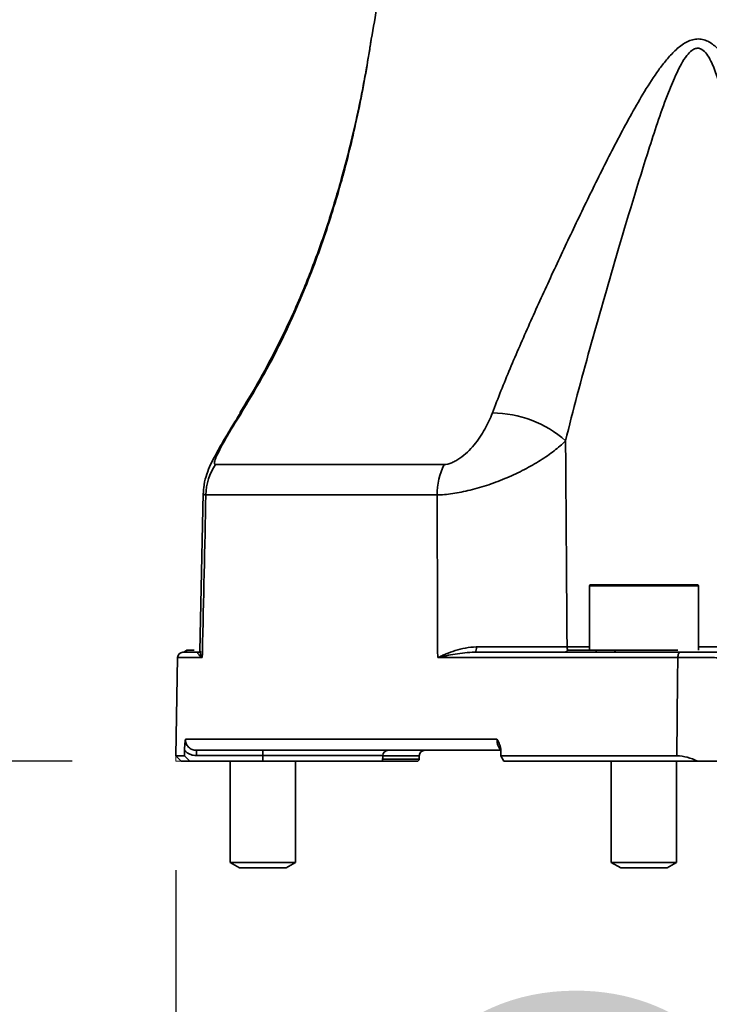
# Model space of a CAD drawing. Header units: millimetres. Extents: x 0 to 297, y 0 to 209.
# Tile 5 of 42: x 80 to 86, y 44 to 53. Entities that reach past the tile are written whole.
import ezdxf

# ---------------------------------------------------------------- set-up
doc = ezdxf.new("R2010")
doc.units = ezdxf.units.MM
doc.layers.add('图层0', color=7, linetype='Continuous')
doc.styles.add('SLDTEXTSTYLE0', font='SIMSUN.TTC')
doc.styles.add('SLDTEXTSTYLE5', font='SIMSUN.TTC', dxfattribs={"bigfont": 'bigfont'})
doc.dimstyles.new('SLDDIMSTYLE0', dxfattribs={"dimtxt": 4.5, "dimasz": 3, "dimexe": 0, "dimexo": 0.0625, "dimgap": 1.125, "dimtad": 2, "dimlfac": 10, "dimrnd": 1e-09, "dimzin": 12, "dimdsep": 46, "dimtxsty": 'SLDTEXTSTYLE0', "dimsah": 1, "dimcen": 0.09, "dimadec": 0, "dimazin": 3, "dimtfac": 1, "dimtofl": 0, "dimtmove": 0, "dimatfit": 3, "dimfxl": 0, "dimfrac": 2, "dimtolj": 1, "dimtzin": 12, "dimarcsym": 0})
doc.dimstyles.new('SLDDIMSTYLE10', dxfattribs={"dimtxt": 3.5, "dimasz": 3, "dimexe": 0, "dimexo": 0.0625, "dimgap": 0.875, "dimtad": 0, "dimtih": 1, "dimtoh": 1, "dimdec": 6, "dimlfac": 2, "dimrnd": 1e-09, "dimzin": 12, "dimdsep": 46, "dimtxsty": 'SLDTEXTSTYLE0', "dimblk1": 'NONE', "dimblk2": 'NONE', "dimsah": 1, "dimcen": 0, "dimadec": 0, "dimazin": 3, "dimtfac": 1, "dimtmove": 0, "dimatfit": 3, "dimldrblk": 'NONE', "dimfxl": 0, "dimfrac": 2, "dimtolj": 1, "dimtzin": 12, "dimarcsym": 0})
doc.dimstyles.new('SLDDIMSTYLE13', dxfattribs={"dimtxt": 3.5, "dimasz": 3, "dimexe": 0, "dimexo": 0.0625, "dimgap": 0.875, "dimtad": 0, "dimtih": 1, "dimtoh": 1, "dimlfac": 2, "dimrnd": 1e-09, "dimzin": 12, "dimdsep": 46, "dimtxsty": 'SLDTEXTSTYLE0', "dimblk1": 'NONE', "dimblk2": 'NONE', "dimsah": 1, "dimcen": 0, "dimadec": 0, "dimazin": 3, "dimtol": 1, "dimtp": 0.01, "dimtfac": 1, "dimtmove": 0, "dimatfit": 3, "dimldrblk": 'NONE', "dimfxl": 0, "dimfrac": 2, "dimtolj": 1, "dimarcsym": 0})
doc.dimstyles.new('SLDDIMSTYLE7', dxfattribs={"dimtxt": 3.5, "dimasz": 3, "dimexe": 0, "dimexo": 0.0625, "dimgap": 0.875, "dimtad": 0, "dimtih": 1, "dimtoh": 1, "dimlfac": 3, "dimrnd": 1e-09, "dimzin": 12, "dimdsep": 46, "dimtxsty": 'SLDTEXTSTYLE0', "dimblk1": 'NONE', "dimblk2": 'NONE', "dimsah": 1, "dimcen": 0, "dimadec": 0, "dimazin": 3, "dimtol": 1, "dimtp": 0.03, "dimtm": -0.01, "dimtfac": 1, "dimtmove": 0, "dimatfit": 3, "dimldrblk": 'NONE', "dimfxl": 0, "dimfrac": 2, "dimtolj": 1, "dimarcsym": 0})
doc.dimstyles.new('SLDDIMSTYLE8', dxfattribs={"dimtxt": 3.5, "dimasz": 3, "dimexe": 0, "dimexo": 0.0625, "dimgap": 0.875, "dimtad": 0, "dimtih": 1, "dimtoh": 1, "dimlfac": 3, "dimrnd": 1e-09, "dimzin": 12, "dimdsep": 46, "dimtxsty": 'SLDTEXTSTYLE0', "dimblk1": 'NONE', "dimblk2": 'NONE', "dimsah": 1, "dimcen": 0, "dimadec": 0, "dimazin": 3, "dimtfac": 1, "dimtmove": 0, "dimatfit": 3, "dimldrblk": 'NONE', "dimfxl": 0, "dimfrac": 2, "dimtolj": 1, "dimtzin": 12, "dimarcsym": 0})
doc.dimstyles.new('SLDDIMSTYLE9', dxfattribs={"dimtxt": 3.5, "dimasz": 3, "dimexe": 0, "dimexo": 0.0625, "dimgap": 0.875, "dimtad": 0, "dimtih": 1, "dimtoh": 1, "dimlfac": 2, "dimrnd": 1e-09, "dimzin": 12, "dimdsep": 46, "dimtxsty": 'SLDTEXTSTYLE0', "dimblk1": 'NONE', "dimblk2": 'NONE', "dimsah": 1, "dimcen": 0, "dimadec": 0, "dimazin": 3, "dimtfac": 1, "dimtmove": 0, "dimatfit": 3, "dimldrblk": 'NONE', "dimfxl": 0, "dimfrac": 2, "dimtolj": 1, "dimtzin": 12, "dimarcsym": 0})

# ---------------------------------------------------------------- blocks, each defined once
blk = doc.blocks.new('_D_3')
at = {"layer": '图层0'}
for p, q in [((81.1239, 45.6285), (81.1239, 38.2187)), ((96.7239, 45.6285), (96.7239, 38.2187)), ((81.1239, 39.2187), (96.7239, 39.2187))]:
    blk.add_line(p, q, dxfattribs=at)
for points in [[(81.1239, 39.2187), (84.1239, 38.7687), (84.1239, 39.6687)], [(96.7239, 39.2187), (93.7239, 39.6687), (93.7239, 38.7687)]]:
    blk.add_solid(points, dxfattribs=at)
at = {"layer": '图层0', "char_height": 4.5, "attachment_point": 1, "style": 'SLDTEXTSTYLE0'}
for s, insert in [('%%c', (82.5079, 44.4551)), ('156', (87.4836, 44.4551))]:
    blk.add_mtext(s, dxfattribs=dict(at, insert=insert))
blk = doc.blocks.new('_D_6')
at = {"layer": '图层0'}
for p, q in [((68.8239, 68.6285), (54.3239, 68.6285)), ((55.3239, 68.6285), (55.3239, 46.6285)), ((80.1739, 46.6285), (54.3239, 46.6285))]:
    blk.add_line(p, q, dxfattribs=at)
for points in [[(55.3239, 68.6285), (54.8739, 65.6285), (55.7739, 65.6285)], [(55.3239, 46.6285), (55.7739, 49.6285), (54.8739, 49.6285)]]:
    blk.add_solid(points, dxfattribs=at)
at = {"layer": '图层0', "insert": (50.0875, 53.7003), "char_height": 4.5, "attachment_point": 1, "rotation": 90, "style": 'SLDTEXTSTYLE0'}
blk.add_mtext('220', dxfattribs=at)
blk = doc.blocks.new('_D_7')
at = {"layer": '图层0'}
for p, q in [((71.3239, 63.2035), (71.3239, 58.2843)), ((71.3239, 59.2843), (60.7467, 59.2843)), ((88.9239, 59.2843), (71.3239, 59.2843))]:
    blk.add_line(p, q, dxfattribs=at)
for points in [[(71.3239, 59.2843), (74.3239, 58.8343), (74.3239, 59.7343)], [(88.9239, 59.2843), (85.9239, 59.7343), (85.9239, 58.8343)]]:
    blk.add_solid(points, dxfattribs=at)
at = {"layer": '图层0', "insert": (60.7467, 64.5206), "char_height": 4.5, "attachment_point": 1, "style": 'SLDTEXTSTYLE0'}
blk.add_mtext('176', dxfattribs=at)
blk = doc.blocks.new('_D_8')
at = {"layer": '图层0'}
for p, q in [((73.6739, 109.6535), (73.6739, 105.1452)), ((73.6739, 106.1452), (58.128, 106.1452)), ((73.6739, 106.1452), (88.9239, 106.1452))]:
    blk.add_line(p, q, dxfattribs=at)
for points in [[(73.6739, 106.1452), (76.6739, 105.6952), (76.6739, 106.5952)], [(88.9239, 106.1452), (85.9239, 106.5952), (85.9239, 105.6952)]]:
    blk.add_solid(points, dxfattribs=at)
at = {"layer": '图层0', "insert": (58.128, 111.3816), "char_height": 4.5, "attachment_point": 1, "style": 'SLDTEXTSTYLE0'}
blk.add_mtext('152.5', dxfattribs=at)
blk = doc.blocks.new('_D_10')
at = {"layer": '图层0'}
for p, q in [((84.8739, 179.2785), (44.0261, 179.2785)), ((45.0261, 179.2785), (45.0261, 46.6285)), ((80.1739, 46.6285), (44.0261, 46.6285))]:
    blk.add_line(p, q, dxfattribs=at)
for centre, start, end in [((42.4074, 115.5722), 63.43495, 116.56505), ((42.4074, 110.3347), 243.43495, 296.56505)]:
    blk.add_arc(centre, 5.8557, start, end, dxfattribs=at)
for points in [[(45.0261, 179.2785), (44.5761, 176.2785), (45.4761, 176.2785)], [(45.0261, 46.6285), (45.4761, 49.6285), (44.5761, 49.6285)]]:
    blk.add_solid(points, dxfattribs=at)
at = {"layer": '图层0', "insert": (39.7897, 105.0972), "char_height": 4.5, "attachment_point": 1, "rotation": 90, "style": 'SLDTEXTSTYLE0'}
blk.add_mtext('1326.5', dxfattribs=at)
blk = doc.blocks.new('SW_SYMBOL_HOLE_DEPTH')
at = {"layer": '图层0', "color": 0}
for p, q in [((0, 875), (800, 875)), ((400, 875), (400, 75)), ((100, 555), (400, 75)), ((700, 555), (400, 75))]:
    blk.add_line(p, q, dxfattribs=at)
blk = doc.blocks.new('_D_22')
at = {"layer": '图层0'}
blk.add_line((190.5215, 127.2005), (169.468, 127.2005), dxfattribs=at)
at = {"layer": '图层0', "xscale": 0.004072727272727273, "yscale": 0.004072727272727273, "zscale": 0.004072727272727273}
blk.add_blockref('SW_SYMBOL_HOLE_DEPTH', (183.2309, 127.4868), dxfattribs=at)
at = {"layer": '图层0', "attachment_point": 1, "style": 'SLDTEXTSTYLE0'}
for s, insert, char_height in [('0.03', (178.5754, 132.1014), 2), ('+', (177.4115, 132.1014), 2), ('%%c', (169.468, 131.2732), 3.5), ('6', (186.8972, 131.2732), 3.5), ('4', (173.3379, 131.2732), 3.5), ('0.01', (178.5754, 129.7736), 2), ('+', (177.4115, 129.7736), 2)]:
    blk.add_mtext(s, dxfattribs=dict(at, insert=insert, char_height=char_height))
blk = doc.blocks.new('_None')
blk = doc.blocks.new('_D_23')
at = {"layer": '图层0'}
blk.add_line((232.3169, 127.5516), (258.1424, 127.5516), dxfattribs=at)
at = {"layer": '图层0', "char_height": 3.5, "attachment_point": 1}
for s, insert, style in [(' 贯穿', (247.9584, 130.6222), 'SLDTEXTSTYLE5'), ('%%c', (237.978, 130.6222), 'SLDTEXTSTYLE0'), ('6-', (233.9044, 130.6222), 'SLDTEXTSTYLE0'), ('6.6', (241.848, 130.6222), 'SLDTEXTSTYLE0'), ('圆周均布', (237.8762, 126.5486), 'SLDTEXTSTYLE5')]:
    blk.add_mtext(s, dxfattribs=dict(at, insert=insert, style=style))
blk = doc.blocks.new('_D_24')
at = {"layer": '图层0'}
blk.add_line((187.7134, 100.0371), (172.072, 100.0371), dxfattribs=at)
at = {"layer": '图层0', "char_height": 3.5, "attachment_point": 1, "style": 'SLDTEXTSTYLE0'}
for s, insert in [('%%c', (178.1824, 104.1098)), ('PCD', (172.072, 104.1098)), ('50', (182.0523, 104.1098))]:
    blk.add_mtext(s, dxfattribs=dict(at, insert=insert))
blk = doc.blocks.new('_D_25')
at = {"layer": '图层0'}
blk.add_line((195.2401, 104.7863), (220.8619, 104.7863), dxfattribs=at)
at = {"layer": '图层0', "xscale": 0.004072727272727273, "yscale": 0.004072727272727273, "zscale": 0.004072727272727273}
blk.add_blockref('SW_SYMBOL_HOLE_DEPTH', (213.1221, 104.6441), dxfattribs=at)
at = {"layer": '图层0', "char_height": 3.5, "attachment_point": 1}
for s, insert, style in [('4 x  M6 ', (196.8276, 108.4304), 'SLDTEXTSTYLE0'), (' 7', (216.7883, 108.4304), 'SLDTEXTSTYLE0'), ('圆周均布', (200.6976, 104.3568), 'SLDTEXTSTYLE5')]:
    blk.add_mtext(s, dxfattribs=dict(at, insert=insert, style=style))
blk = doc.blocks.new('_D_28')
at = {"layer": '图层0'}
blk.add_line((208.2052, 56.62), (229.2588, 56.62), dxfattribs=at)
at = {"layer": '图层0', "xscale": 0.004072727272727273, "yscale": 0.004072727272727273, "zscale": 0.004072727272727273}
blk.add_blockref('SW_SYMBOL_HOLE_DEPTH', (223.5557, 56.9064), dxfattribs=at)
at = {"layer": '图层0', "attachment_point": 1, "style": 'SLDTEXTSTYLE0'}
for s, insert, char_height in [('0.01', (218.9002, 61.5209), 2), ('+', (217.7363, 61.5209), 2), ('%%c', (209.7927, 60.6927), 3.5), ('6', (213.6627, 60.6927), 3.5), ('6', (227.222, 60.6927), 3.5), ('0', (218.9002, 59.1931), 2)]:
    blk.add_mtext(s, dxfattribs=dict(at, insert=insert, char_height=char_height))

msp = doc.modelspace()

# ---------------------------------------------------------------- linework, layer by layer
at = {"color": 8, "linetype": 'Continuous', "lineweight": 35}
for p, q in [((81.71724231, 49.82428494), (81.72630237, 49.82476751)), ((85.92386352, 48.23845345), (84.92386352, 48.23845345)), ((84.71761326, 47.67758083), (84.92386352, 47.67758083)), ((85.92386352, 47.67758083), (86.20653787, 47.67758083)), ((81.36755859, 47.57932607), (81.14046106, 47.57932607)), ((83.02520709, 46.67976229), (81.92386352, 46.67976229)), ((83.0243781, 46.6481044), (83.3602832, 46.6481044)), ((83.36082817, 46.67932607), (83.02519567, 46.67932607))]:
    msp.add_line(p, q, dxfattribs=at)
at = {"color": 7, "linetype": 'Continuous', "lineweight": 35}
for p, q in [((81.48969593, 49.35230115), (83.58812357, 49.35230115)), ((81.37682819, 49.08746726), (81.34551994, 47.63973882)), ((83.52420898, 49.07214511), (81.40064516, 49.07214511)), ((84.92386352, 48.23845345), (84.92386352, 47.64845345)), ((84.93386352, 48.24845345), (85.91386352, 48.24845345)), ((85.92386352, 47.64845345), (85.92386352, 48.23845345)), ((81.191147, 47.62845345), (81.32733923, 47.62845345)), ((81.22386382, 47.64845345), (81.23075329, 47.64845345)), ((81.23075329, 47.64845345), (81.29395772, 47.64845345)), ((81.32733923, 47.62845345), (81.35246011, 47.62845345)), ((83.87107458, 47.62845345), (84.96781205, 47.62845345)), ((84.72386352, 47.64845345), (84.99246348, 47.64845345)), ((84.99246348, 47.64845345), (85.16215333, 47.64845345)), ((85.14719846, 47.62845345), (85.75511611, 47.62845345)), ((85.16215333, 47.64845345), (85.73431967, 47.64845345)), ((81.14046106, 47.57932607), (81.1247213, 46.67759567)), ((85.73463184, 47.57932607), (83.52932397, 47.57932607)), ((81.21236167, 46.83019869), (84.07394839, 46.83019869)), ((84.10800738, 46.72845345), (81.31397104, 46.72845345)), ((81.31397104, 46.72845345), (81.31397104, 46.67976229)), ((81.92386352, 46.72845345), (81.92386352, 46.67976229)), ((81.1247213, 46.67759567), (81.17386352, 46.62845345)), ((81.1247213, 46.67759567), (81.20286704, 46.67759567)), ((81.25232521, 46.62845345), (81.20286704, 46.67759567)), ((81.92386352, 46.67976229), (81.31397104, 46.67976229)), ((81.92386352, 46.67976229), (81.92386352, 46.62845345)), ((83.02386352, 46.62845345), (83.02520709, 46.67976229)), ((83.3602832, 46.6481044), (83.36082817, 46.67932607)), ((84.1096229, 46.67759567), (84.13546642, 46.62845345)), ((84.1096229, 46.67759567), (85.72665276, 46.67759567)), ((81.25232521, 46.62845345), (81.17386352, 46.62845345)), ((81.92386352, 46.62845345), (81.25232521, 46.62845345)), ((81.62386352, 46.62845345), (81.62386352, 45.69845198)), ((83.02386352, 46.62845345), (81.92386352, 46.62845345)), ((82.22386352, 45.69845198), (82.22386352, 46.62845345)), ((83.34028624, 46.62845345), (83.02386352, 46.62845345)), ((85.91529781, 46.62845345), (84.13546642, 46.62845345)), ((85.12386352, 46.62845345), (85.12386352, 45.69845198)), ((85.72386352, 45.69845198), (85.72386352, 46.62845345)), ((81.62386352, 45.69845198), (81.71046352, 45.64845345)), ((81.62386352, 45.69845198), (82.22386352, 45.69845198)), ((81.71046352, 45.64845345), (82.13726352, 45.64845345)), ((82.13726352, 45.64845345), (82.22386352, 45.69845198)), ((85.12386352, 45.69845198), (85.21046352, 45.64845345)), ((85.12386352, 45.69845198), (85.25978028, 45.69845198)), ((85.21046352, 45.64845345), (85.30714564, 45.64845345)), ((85.25978028, 45.69845198), (85.72386352, 45.69845198)), ((85.30714564, 45.64845345), (85.63726352, 45.64845345)), ((85.63726352, 45.64845345), (85.72386352, 45.69845198))]:
    msp.add_line(p, q, dxfattribs=at)
at = {"color": 7, "linetype": 'Continuous', "lineweight": 18}
for p in [(81.1247213, 46.67759567), (81.17386352, 46.62845345)]:
    msp.add_line(p, (81.12386352, 46.62845345), dxfattribs=at)
at = {"color": 7, "linetype": 'Continuous', "lineweight": 35, "flags": 128}
for points in [[(85.14719846, 47.62845345), (85.14936042, 47.62878896), (85.15149337, 47.629791), (85.15356868, 47.63144611), (85.15555849, 47.63373209), (85.15743611, 47.63661825), (85.15917633, 47.64006586), (85.1607558, 47.64402865), (85.16215333, 47.64845345)], [(85.75511611, 47.62845345), (85.75116307, 47.62751388), (85.74735859, 47.62473047), (85.74384566, 47.62020785), (85.74075631, 47.61411597), (85.73820664, 47.60668379), (85.73629248, 47.59819064), (85.73508576, 47.58895571), (85.73463184, 47.57932607)], [(85.72665276, 46.67759567), (85.73284581, 47.37748785), (85.73463184, 47.57932607)]]:
    msp.add_lwpolyline(points, dxfattribs=at)
at = {"color": 7, "linetype": 'Continuous', "lineweight": 35}
for centre, radius, start, end in [((73.09630513, 55.12994602), 10, 349.199269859, 352.927137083), ((84.03159924, 48.81611849), 1.00864908, 48.216418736, 89.981538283), ((81.91104702, 49.06413901), 0.51046464, 145.631763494, 179.101339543), ((84.18104961, 49.06966271), 0.65684532, 154.513602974, 179.783463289), ((84.93386352, 48.23845345), 0.01, 90, 180), ((85.91386352, 48.23845345), 0.01, 0, 90), ((81.19045345, 47.57845345), 0.05, 90, 179), ((81.19107951, 47.67780357), 0.04935017, 270.078353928, 323.506475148), ((83.8257598, 47.66604931), 0.0588802, 320.318861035, 10.931178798), ((84.68386352, 47.67845345), 0.05, 270, 323.130102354), ((84.964379, 47.65787726), 0.02962341, 276.654952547, 341.45071197), ((83.07518996, 46.67845345), 0.05, 90, 178.5), ((83.41082056, 46.67845345), 0.05, 90, 179), ((83.34028624, 46.64845345), 0.02, 270, 359)]:
    msp.add_arc(centre, radius, start, end, dxfattribs=at)
at = {"color": 8, "linetype": 'Continuous', "lineweight": 35}
msp.add_arc((84.77589878, 47.67779121), 0.0582859, 180.206807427, 210.221373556, dxfattribs=at)
at = {"color": 7, "linetype": 'Continuous', "lineweight": 35}
for centre, major_axis, ratio, start_param, end_param in [((88.92386352, -386.29537261), (0, 586.44922816), 0.0195198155, 0.7401320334, 0.7402562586), ((97.78894067, -386.29537261), (-13.30056998, 586.4492138), 0.0097548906, 0.7399107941, 0.7400350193)]:
    msp.add_ellipse(centre, major_axis=major_axis, ratio=ratio, start_param=start_param, end_param=end_param, dxfattribs=at)
for points, knots in [([(82.9192039, 53.25590114), (82.91861387, 53.25282594), (82.91779705, 53.24856865), (82.91700541, 53.24368292), (82.91674322, 53.2420398), (82.9166341, 53.24134708), (82.91654229, 53.24076091), (82.91642348, 53.23999666), (82.91592079, 53.23674074), (82.91343103, 53.22063151), (82.90503732, 53.1675992), (82.89247656, 53.09016244), (82.87323883, 52.97744379), (82.84425377, 52.81911612), (82.79923699, 52.594855), (82.73423493, 52.30663501), (82.6393167, 51.94154913), (82.51422062, 51.53176515), (82.35765978, 51.09804344), (82.18729577, 50.69745284), (82.01075674, 50.34101128), (81.8566377, 50.05875919), (81.75361659, 49.8925916), (81.7128463, 49.82683127)], [0, 0, 0, 0, 0.00234544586, 0.0032470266, 0.00361951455, 0.00389433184, 0.00428737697, 0.00507718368, 0.00763839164, 0.02890281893, 0.05134193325, 0.07713889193, 0.10966241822, 0.15878749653, 0.21743784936, 0.30164579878, 0.39961149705, 0.51943117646, 0.63965065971, 0.75786678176, 0.85416308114, 0.94228548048, 1, 1, 1, 1]), ([(82.9162897, 53.23911823), (82.91626179, 53.23893707), (82.91613523, 53.23811579), (82.91525211, 53.23234573), (82.913319, 53.22005542), (82.91251881, 53.21496795)], [0, 0, 0, 0, 0.1422606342, 0.644945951, 1, 1, 1, 1]), ([(84.03192424, 49.82476751), (84.08256648, 49.95971643), (84.13723443, 50.09547893), (84.25179291, 50.36891726), (84.31170706, 50.50658909), (84.43521815, 50.78391416), (84.49882318, 50.92356629), (84.62893438, 51.20478853), (84.69552709, 51.34654509), (84.83112479, 51.63097508), (84.89978695, 51.7729699), (85.03958752, 52.05612401), (85.1106696, 52.19730994), (85.22096091, 52.40758377), (85.25834368, 52.47739808), (85.3348027, 52.61561244), (85.37388953, 52.68408397), (85.45513718, 52.81889549), (85.49733416, 52.88542803), (85.56474392, 52.98137876), (85.5879321, 53.01273845), (85.63644344, 53.0733946), (85.66159256, 53.10250961), (85.70155312, 53.14323408), (85.71525133, 53.15631096), (85.74367301, 53.18112853), (85.7584812, 53.19293204), (85.7890733, 53.21433262), (85.80481677, 53.22391842), (85.83751925, 53.24009504), (85.85439681, 53.24659895), (85.88838627, 53.2553312), (85.90582164, 53.25761928), (85.94033712, 53.25735864), (85.95715992, 53.25486783), (85.99001296, 53.24560801), (86.00585803, 53.23886261), (86.03575971, 53.22245268), (86.05001273, 53.21271308), (86.09081841, 53.1802127), (86.1148308, 53.15487124), (86.15933394, 53.10024859), (86.17983508, 53.07076952), (86.23683549, 52.980089), (86.26938952, 52.9162911), (86.32908554, 52.78575994), (86.35607014, 52.71892055), (86.40624936, 52.58345475), (86.42943995, 52.51470513), (86.49429921, 52.30734752), (86.53116246, 52.1683537), (86.59522, 51.89028056), (86.62232372, 51.75116741), (86.66714589, 51.47331231), (86.68484464, 51.33456225), (86.71011245, 51.05759374), (86.71768141, 50.91937377), (86.72107939, 50.64342246), (86.71692142, 50.50569311), (86.70555377, 50.36807772)], [0, 0, 0, 0, 0.0625, 0.0625, 0.125, 0.125, 0.1875, 0.1875, 0.25, 0.25, 0.3125, 0.3125, 0.375, 0.375, 0.40625, 0.40625, 0.4375, 0.4375, 0.46875, 0.46875, 0.484375, 0.484375, 0.5, 0.5, 0.5078125, 0.5078125, 0.515625, 0.515625, 0.5234375, 0.5234375, 0.53125, 0.53125, 0.5390625, 0.5390625, 0.546875, 0.546875, 0.5546875, 0.5546875, 0.5625, 0.5625, 0.578125, 0.578125, 0.59375, 0.59375, 0.625, 0.625, 0.65625, 0.65625, 0.6875, 0.6875, 0.75, 0.75, 0.8125, 0.8125, 0.875, 0.875, 0.9375, 0.9375, 1, 1, 1, 1]), ([(81.71709873, 49.82387428), (81.69052322, 49.78114454), (81.6337174, 49.68980862), (81.55139964, 49.5522404), (81.48330718, 49.43134754), (81.43425033, 49.33177683), (81.40041597, 49.24190753), (81.37896167, 49.15852468), (81.37935886, 49.10493786), (81.3794868, 49.08767638)], [0, 0, 0, 0, 0.1724392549, 0.3685933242, 0.5676924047, 0.6947102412, 0.8143817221, 0.9402083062, 1, 1, 1, 1]), ([(81.72630237, 49.82476751), (81.69459575, 49.77395759), (81.66388087, 49.72398175), (81.61964939, 49.65033207), (81.60521926, 49.62600298), (81.5771868, 49.57783255), (81.56363379, 49.55406891), (81.53855161, 49.50864108), (81.52690977, 49.48679691), (81.50619871, 49.44534289), (81.49726724, 49.42598345), (81.4841976, 49.39239641), (81.48001222, 49.37795985), (81.47928363, 49.36288203), (81.47997504, 49.35892088), (81.48333206, 49.35366398), (81.4859862, 49.35230115), (81.48969593, 49.35230115)], [0, 0, 0, 0, 0.25, 0.25, 0.375, 0.375, 0.5, 0.5, 0.625, 0.625, 0.75, 0.75, 0.875, 0.875, 0.9375, 0.9375, 1, 1, 1, 1]), ([(83.58812357, 49.35230115), (83.60989521, 49.35230115), (83.63426096, 49.35790178), (83.67136984, 49.37290737), (83.68398464, 49.37905792), (83.70869325, 49.39290431), (83.7208953, 49.40063648), (83.75708679, 49.42594128), (83.78003359, 49.44516463), (83.82332176, 49.48634468), (83.84387045, 49.50854148), (83.88201418, 49.55420646), (83.8998648, 49.57797066), (83.93282866, 49.62611683), (83.94791723, 49.65043308), (83.98966465, 49.72404244), (84.01286863, 49.77398904), (84.03192424, 49.82476751)], [0, 0, 0, 0, 0.125, 0.125, 0.1875, 0.1875, 0.25, 0.25, 0.375, 0.375, 0.5, 0.5, 0.625, 0.625, 0.75, 0.75, 1, 1, 1, 1]), ([(84.7036811, 49.56823479), (84.67164961, 49.53728357), (84.63624088, 49.50691686), (84.55885164, 49.44728082), (84.51687356, 49.41801155), (84.42583509, 49.36054538), (84.37659011, 49.33230614), (84.27412252, 49.27905593), (84.22096074, 49.25400599), (84.110522, 49.20710323), (84.05431689, 49.18572438), (83.94134261, 49.14764794), (83.88393046, 49.13078728), (83.77275504, 49.10319378), (83.71814904, 49.09224434), (83.61590353, 49.07713577), (83.56768132, 49.0728737), (83.52420898, 49.07214511)], [0, 0, 0, 0, 0.125, 0.125, 0.25, 0.25, 0.375, 0.375, 0.5, 0.5, 0.625, 0.625, 0.75, 0.75, 0.875, 0.875, 1, 1, 1, 1]), ([(84.7036811, 49.56823479), (84.70640596, 49.18795469), (84.70917707, 48.80767459), (84.71199526, 48.42739447), (84.71384751, 48.1774566), (84.71572009, 47.92751871), (84.71761326, 47.67758083)], [0.010401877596, 0.010401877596, 0.010401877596, 0.010401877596, 0.021812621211, 0.021812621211, 0.021812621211, 0.029312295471, 0.029312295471, 0.029312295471, 0.029312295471]), ([(81.40064516, 49.07214511), (81.38997825, 48.59091321), (81.37931232, 48.10968262), (81.36864735, 47.62845345), (81.36828443, 47.61207765), (81.36792151, 47.59570186), (81.36755859, 47.57932607)], [0.001563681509, 0.001563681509, 0.001563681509, 0.001563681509, 0.016006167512, 0.016006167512, 0.016006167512, 0.016497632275, 0.016497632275, 0.016497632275, 0.016497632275]), ([(83.52932397, 47.57932607), (83.52926531, 47.59570186), (83.52920673, 47.61207765), (83.52914824, 47.62845345), (83.52742939, 48.10968262), (83.52578389, 48.59091321), (83.52420898, 49.07214511)], [-0.000491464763, -0.000491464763, -0.000491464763, -0.000491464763, 0, 0, 0, 0.014442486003, 0.014442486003, 0.014442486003, 0.014442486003]), ([(81.22547601, 47.6511344), (81.22518902, 47.65054453), (81.2230737, 47.64619665), (81.21669931, 47.64037883), (81.20814571, 47.63436904), (81.20055872, 47.63119304), (81.19530138, 47.629772), (81.1921959, 47.62918702), (81.19067058, 47.62897449), (81.19028085, 47.62893635), (81.19024483, 47.62893283)], [0, 0, 0, 0, 0.0380748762, 0.2806427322, 0.486167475, 0.6531974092, 0.7724658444, 0.8686785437, 0.9878637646, 1, 1, 1, 1]), ([(81.32733923, 47.62845345), (81.32542366, 47.62845345), (81.32495007, 47.62638774), (81.32665558, 47.62027819), (81.32884478, 47.61617156), (81.3357181, 47.60688326), (81.34039843, 47.60168845), (81.35217282, 47.59078182), (81.35929494, 47.58504649), (81.36755859, 47.57932607)], [0, 0, 0, 0, 0.25, 0.25, 0.5, 0.5, 0.75, 0.75, 1, 1, 1, 1]), ([(81.35024679, 47.63964125), (81.35037902, 47.6246352), (81.35054217, 47.60611902), (81.36448884, 47.58387338), (81.3674189, 47.579533), (81.36755859, 47.57932607)], [0, 0, 0, 0, 0.8028096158, 0.9905987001, 1, 1, 1, 1]), ([(83.88357165, 47.67721475), (83.84913709, 47.67723344), (83.81602129, 47.67325856), (83.75181925, 47.6612569), (83.72056495, 47.65306033), (83.66123428, 47.63452974), (83.63304075, 47.62417246), (83.59267964, 47.60781442), (83.57955005, 47.60222062), (83.55391761, 47.59085652), (83.54133392, 47.58504632), (83.52932397, 47.57932607)], [0, 0, 0, 0, 0.25, 0.25, 0.5, 0.5, 0.75, 0.75, 0.875, 0.875, 1, 1, 1, 1]), ([(83.87107458, 47.62845345), (83.83943277, 47.62845345), (83.8086446, 47.62638774), (83.74853044, 47.62027819), (83.71915687, 47.61617156), (83.66215083, 47.60688326), (83.63448544, 47.60168845), (83.58071072, 47.59078182), (83.55452601, 47.58504649), (83.52932397, 47.57932607)], [0, 0, 0, 0, 0.25, 0.25, 0.5, 0.5, 0.75, 0.75, 1, 1, 1, 1]), ([(83.88357165, 47.67721475), (83.95958934, 47.67717348), (84.03657045, 47.67715073), (84.1534585, 47.67714386), (84.19261801, 47.67714628), (84.26886964, 47.67716026), (84.30629015, 47.67717178), (84.37971792, 47.67720388), (84.41600576, 47.67722471), (84.48521603, 47.67727456), (84.51823465, 47.67730354), (84.61261649, 47.6774024), (84.66975804, 47.67748519), (84.71761326, 47.67758083)], [0, 0, 0, 0, 0.25, 0.25, 0.375, 0.375, 0.5, 0.5, 0.625, 0.625, 0.75, 0.75, 1, 1, 1, 1]), ([(85.14719846, 47.62845345), (85.11598526, 47.62845345), (85.08534149, 47.62833901), (85.02554095, 47.6283391), (84.99635549, 47.62845345), (84.96781205, 47.62845345)], [0, 0, 0, 0, 0.5, 0.5, 1, 1, 1, 1]), ([(85.75511611, 47.62845345), (85.77202148, 47.62845345), (85.78935999, 47.62845345), (85.8248672, 47.62845345), (85.84317958, 47.62845345), (85.8800174, 47.62845345), (85.89829361, 47.62845345), (85.93456793, 47.62845345), (85.95274955, 47.62845345), (85.98772665, 47.62845345), (86.0045265, 47.62845345), (86.03676195, 47.62845345), (86.05230533, 47.62845345), (86.08081825, 47.62845345), (86.09392591, 47.62845345), (86.11782801, 47.62845345), (86.12860903, 47.62845345), (86.13787527, 47.62845345)], [0, 0, 0, 0, 0.125, 0.125, 0.25, 0.25, 0.375, 0.375, 0.5, 0.5, 0.625, 0.625, 0.75, 0.75, 0.875, 0.875, 1, 1, 1, 1]), ([(86.18117654, 47.57845345), (86.17036619, 47.57850762), (86.15778853, 47.57856187), (86.12990308, 47.57866744), (86.11461095, 47.57871882), (86.08134612, 47.57881881), (86.0632123, 47.57886773), (86.02560464, 47.57895894), (86.00600503, 47.57900169), (85.96519893, 47.57908141), (85.94398741, 47.57911828), (85.90166819, 47.57918315), (85.8803464, 47.5792116), (85.83736993, 47.57926033), (85.81600607, 47.5792802), (85.77458205, 47.57931023), (85.75435429, 47.57932058), (85.73463184, 47.57932607)], [0, 0, 0, 0, 0.125, 0.125, 0.25, 0.25, 0.375, 0.375, 0.5, 0.5, 0.625, 0.625, 0.75, 0.75, 0.875, 0.875, 1, 1, 1, 1]), ([(81.20391699, 46.72672919), (81.20433193, 46.74614403), (81.20551254, 46.76478123), (81.20853827, 46.79903988), (81.21040793, 46.81486583), (81.21236167, 46.83019869)], [0, 0, 0, 0, 0.5, 0.5, 1, 1, 1, 1]), ([(81.21236167, 46.83019869), (81.212043, 46.81672139), (81.21455754, 46.80326554), (81.22458891, 46.77864753), (81.23222323, 46.76726359), (81.251159, 46.74854315), (81.26254144, 46.7410737), (81.28731196, 46.7310251), (81.30052458, 46.72845345), (81.31397104, 46.72845345)], [0, 0, 0, 0, 0.25, 0.25, 0.5, 0.5, 0.75, 0.75, 1, 1, 1, 1]), ([(84.10903365, 46.72672919), (84.10880083, 46.74614403), (84.1042139, 46.76478123), (84.09124447, 46.79903988), (84.08276343, 46.81486583), (84.07394839, 46.83019869)], [0, 0, 0, 0, 0.5, 0.5, 1, 1, 1, 1]), ([(81.31397104, 46.67976229), (81.30363691, 46.67976229), (81.29347814, 46.68079549), (81.27349851, 46.68485296), (81.26356913, 46.68793077), (81.23529901, 46.69996035), (81.21816576, 46.71175724), (81.20391699, 46.72672919)], [0, 0, 0, 0, 0.25, 0.25, 0.5, 0.5, 1, 1, 1, 1]), ([(85.91529781, 46.62845345), (85.88526206, 46.6435562), (85.85398932, 46.65582696), (85.78928641, 46.67306672), (85.75759865, 46.67759567), (85.72665276, 46.67759567)], [0, 0, 0, 0, 0.5, 0.5, 1, 1, 1, 1]), ([(86.14920481, 46.62845345), (86.13514299, 46.62845345), (86.11947037, 46.62845345), (86.08503465, 46.62845345), (86.06603686, 46.62845345), (86.0260146, 46.62845345), (86.00507201, 46.62845345), (85.96133519, 46.62845345), (85.93845785, 46.62845345), (85.91529781, 46.62845345)], [0, 0, 0, 0, 0.25, 0.25, 0.5, 0.5, 0.75, 0.75, 1, 1, 1, 1])]:
    msp.add_open_spline(points, degree=3, knots=knots, dxfattribs=at)
at = {"color": 8, "linetype": 'Continuous', "lineweight": 35}
for points, knots in [([(82.91923172, 53.25611454), (82.91899065, 53.25448408), (82.91841475, 53.250589), (82.90982451, 53.19333385), (82.88655065, 53.04513526), (82.84240449, 52.79333581), (82.76294323, 52.40565689), (82.64411453, 51.92848165), (82.46734787, 51.36365419), (82.24424979, 50.79539564), (81.99630298, 50.27669491), (81.80658792, 49.95914958), (81.72630237, 49.82476751)], [0, 0, 0, 0, 0.0179388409, 0.042854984, 0.0891226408, 0.1765085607, 0.2658668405, 0.4176888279, 0.569548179, 0.7270903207, 0.8845072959, 1, 1, 1, 1]), ([(86.36242549, 50.51392641), (86.3634412, 50.5341007), (86.3742035, 50.74786568), (86.35459139, 51.16337891), (86.31242673, 51.7580146), (86.24291937, 52.26427479), (86.16314656, 52.67566115), (86.09408831, 52.93472469), (86.02043993, 53.09898181), (85.96623741, 53.158727), (85.93250118, 53.17215401), (85.9068338, 53.17329504), (85.88401875, 53.1659571), (85.85130602, 53.14454434), (85.79014029, 53.07698624), (85.72144999, 52.94339717), (85.60487449, 52.66387298), (85.41976938, 52.10444403), (85.18421663, 51.31679475), (84.96550095, 50.55689382), (84.80901996, 49.98976066), (84.73879083, 49.70873053), (84.7036811, 49.56823479)], [0, 0, 0, 0, 0.0094652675, 0.1002930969, 0.1926121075, 0.2849190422, 0.3348834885, 0.385153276, 0.4082929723, 0.4189114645, 0.4238259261, 0.4265459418, 0.4319918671, 0.4354384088, 0.4452320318, 0.4734639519, 0.501959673, 0.5800659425, 0.7339343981, 0.866228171, 0.933123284, 1, 1, 1, 1]), ([(81.40064516, 49.07214511), (81.38624036, 49.07340129), (81.37085177, 49.07474325), (81.37763304, 49.08690095), (81.37806656, 49.08767818)], [0, 0, 0, 0, 0.9360706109, 1, 1, 1, 1]), ([(81.191147, 47.62845345), (81.19044189, 47.62844456), (81.18775558, 47.6284107), (81.18909889, 47.62842763), (81.19008961, 47.62844012)], [0, 0, 0, 0, 0.2624802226, 1, 1, 1, 1]), ([(84.10801308, 46.73369405), (84.10760113, 46.73383942), (84.10217851, 46.73575287), (84.09262118, 46.7498234), (84.0816346, 46.77471413), (84.07538612, 46.80355641), (84.07436519, 46.82247512), (84.07394839, 46.83019869)], [0, 0, 0, 0, 0.0221245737, 0.2912276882, 0.5571064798, 0.8191887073, 1, 1, 1, 1])]:
    msp.add_open_spline(points, degree=3, knots=knots, dxfattribs=at)

# ---------------------------------------------------------------- dimensions: what is measured, and where the dimension line sits
at = {"layer": '图层0'}
dim = msp.add_linear_dim(base=(45.02610934, 46.62845345), p1=(85.87386352, 179.27845345), p2=(81.17386352, 46.62845345), angle=90, text='(<>)', dimstyle='SLDDIMSTYLE0', dxfattribs=at)
dim.commit()
dim.dimension.update_dxf_attribs({"geometry": '_D_10', "text_midpoint": (45.02610934, 112.95345345), "dimtype": 160})
for p1, text, dimstyle, picture, middle in [((0.80422623, 0.5785), '<>{\\fGDT;x}6', 'SLDDIMSTYLE7', '_D_22', (179.20098251, 129.73728335)), ((1.46695939, 0.85281386), '6-<> 贯穿\\P圆周均布', 'SLDDIMSTYLE8', '_D_23', (246.02340753, 127.04943743)), ((13.65644973, 5.44499084), 'PCD<>', 'SLDDIMSTYLE9', '_D_24', (179.09893102, 102.57388374)), ((1.67710615, 0.55684284), '<>{\\fGDT;x}6', 'SLDDIMSTYLE13', '_D_28', (219.52574271, 59.1568193))]:
    dim = msp.add_diameter_dim_2p(p1=p1, p2=(0, 0), text=text, dimstyle=dimstyle, dxfattribs=at)
    dim.commit()
    dim.dimension.update_dxf_attribs({"geometry": picture, "text_midpoint": middle, "dimtype": 163})
for base, p1, p2, picture, middle in [((88.92386352, 106.14519071), (73.67386352, 110.65345345), (88.92386352, 45.71980931), '_D_8', (64.67484398, 106.14519071)), ((71.32386352, 59.28425163), (88.92386352, 45.71980931), (71.32386352, 64.20345345), '_D_7', (64.67484398, 59.28425163))]:
    dim = msp.add_linear_dim(base=base, p1=p1, p2=p2, dimstyle='SLDDIMSTYLE0', dxfattribs=at)
    dim.commit()
    dim.dimension.update_dxf_attribs({"geometry": picture, "text_midpoint": middle, "dimtype": 160})
dim = msp.add_diameter_dim_2p(p1=(1.3785241, 0.6155021), p2=(0, 0), text='4 x  M6 {\\fGDT;x} 7\\P圆周均布\\P', dimstyle='SLDDIMSTYLE10', override={"dimpost": '<>'}, dxfattribs=at)
dim.commit()
dim.dimension.update_dxf_attribs({"geometry": '_D_25', "text_midpoint": (208.84477364, 104.57088913), "dimtype": 163})
dim = msp.add_linear_dim(base=(55.32386352, 46.62845345), p1=(69.82386352, 68.62845345), p2=(81.17386352, 46.62845345), angle=90, dimstyle='SLDDIMSTYLE0', dxfattribs=at)
dim.commit()
dim.dimension.update_dxf_attribs({"geometry": '_D_6', "text_midpoint": (55.32386352, 57.62845345), "dimtype": 160})
dim = msp.add_linear_dim(base=(96.72386352, 39.21873451), p1=(81.12386352, 46.62845345), p2=(96.72386352, 46.62845345), text='%%c<>', dimstyle='SLDDIMSTYLE0', dxfattribs=at)
dim.commit()
dim.dimension.update_dxf_attribs({"geometry": '_D_3', "text_midpoint": (88.92386352, 39.21873451), "dimtype": 160})

doc.saveas('drawing.dxf')
